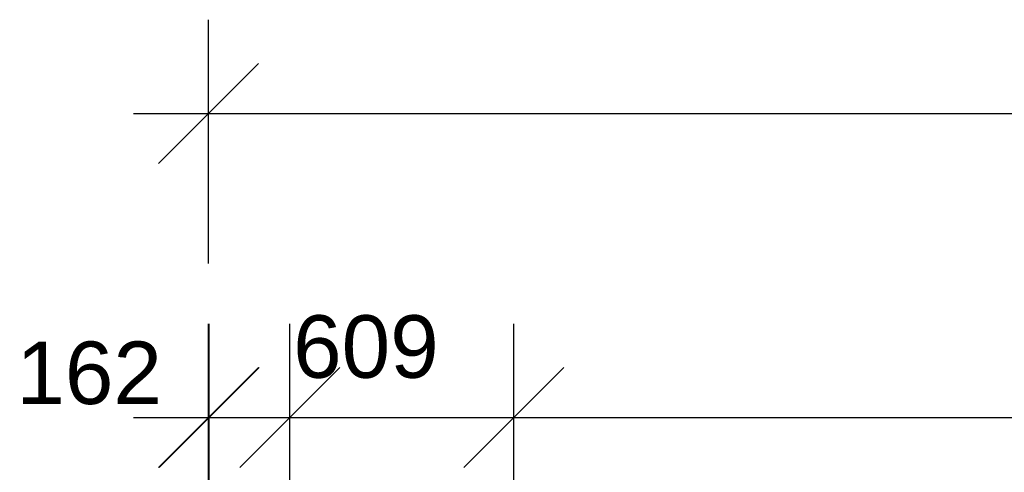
# Model space of a CAD drawing. Header units: millimetres. Extents: x -28761 to 4793, y -4271 to 20239.
# Tile 216 of 256: x -11526 to -9557, y 19333 to 20239. Entities that reach past the tile are written whole.
import ezdxf

# ---------------------------------------------------------------- set-up
doc = ezdxf.new("R2010")
doc.units = ezdxf.units.MM
doc.header["$MEASUREMENT"] = 0
doc.layers.add('5._POHLED ZÁPADNÍ_1_Kóty - SP', color=7, linetype='Continuous')
doc.layers.add('5._POHLED ZÁPADNÍ_1_Nové_Kóty - SP', color=7, linetype='Continuous')
doc.styles.add('GENEROVANÝ_STYL_2', font='txt')

msp = doc.modelspace()

# ---------------------------------------------------------------- linework, layer by layer
at = {"layer": '5._POHLED ZÁPADNÍ_1_Nové_Kóty - SP', "color": 1, "linetype": 'Continuous', "lineweight": 25}
for p, q in [((-11148.1, 19751.1), (-11148.1, 20238.6)), ((-11048.1, 20151.1), (-11248.1, 19951.1)), ((-11298.1, 20051.1), (-11148.1, 20051.1)), ((-11148.1, 20051.1), (-161.5, 20051.1)), ((-11148.1, 19143.2), (-11148.1, 19630.7)), ((-11146.8, 19143.2), (-11146.8, 19630.7)), ((-10985.8, 19143.2), (-10985.8, 19630.7)), ((-10537.6, 19143.2), (-10537.6, 19630.7)), ((-11248.1, 19343.2), (-11048.1, 19543.2)), ((-11046.8, 19543.2), (-11246.8, 19343.2)), ((-10885.8, 19543.2), (-11085.8, 19343.2)), ((-10437.6, 19543.2), (-10637.6, 19343.2)), ((-11298.1, 19443.2), (-11148.1, 19443.2)), ((-11296.8, 19443.2), (-11146.8, 19443.2)), ((-11148.1, 19443.2), (-10985.8, 19443.2)), ((-11146.8, 19443.2), (-10537.6, 19443.2)), ((-10985.8, 19443.2), (-10835.8, 19443.2)), ((-10537.6, 19443.2), (-7852.4, 19443.2))]:
    msp.add_line(p, q, dxfattribs=at)

# ---------------------------------------------------------------- texts
at = {"layer": '5._POHLED ZÁPADNÍ_1_Kóty - SP', "color": 1, "linetype": 'Continuous', "lineweight": 25, "char_height": 125, "width": 284.572, "attachment_point": 7, "style": 'GENEROVANÝ_STYL_2'}
for s, insert in [('\\A1;{\\pql;\\fArial|b0|i0|c0|p38;609}', (-10979.1, 19520.7)), ('\\A1;{\\pql;\\fArial|b0|i0|c0|p38;162}', (-11532.7, 19468.2))]:
    msp.add_mtext(s, dxfattribs=dict(at, insert=insert))

doc.saveas('drawing.dxf')
